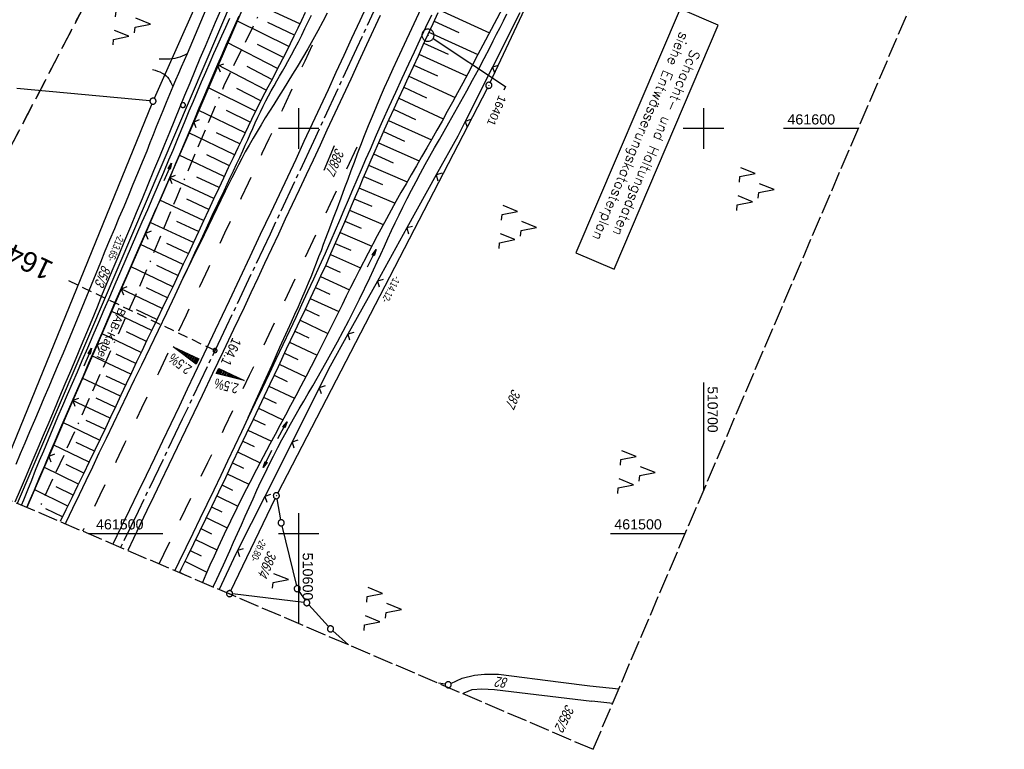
# Model space of a CAD drawing. Extents: x 510409 to 510963, y 461447 to 462240.
# Tile 2 of 25: x 510531 to 510774, y 461447 to 461627. Entities that reach past the tile are written whole.
import ezdxf
from ezdxf import colors
from ezdxf.entities.mleader import LeaderData, LeaderLine
from ezdxf.enums import TextEntityAlignment as Align
from ezdxf.math import Vec2, Vec3

# ---------------------------------------------------------------- set-up
doc = ezdxf.new("R2010")
doc.units = 0
doc.header["$LTSCALE"] = 10
doc.header["$MEASUREMENT"] = 0
for name, pattern in [('ACAD_ISO16W100', [73, 15, -6.5, 15, -6.5, 15, -7, 1, -7]), ('ACHSE', [5.5, 4, -0.5, 0.5, -0.5]), ('AUSGEZOGEN', [0]), ('LT00', [0]), ('LT02', [0.4, 0.2, -0.2]), ('LT05', [0.7, 0.5, -0.2]), ('LT14', [0.6, 0.5, -0.1]), ('LT17', [0.15, 0.1, -0.05])]:
    doc.linetypes.add(name, pattern=pattern)
doc.layers.get('0').update_dxf_attribs({"linetype": 'LT00'})
for name, color, linetype in [('--EK_FBR', 1, 'LT00'), ('--EK_ST-93-1', 30, 'LT17'), ('--EL_DFK_AB_L', 21, 'LT00'), ('--EL_DFK_AB_P', 7, 'LT00'), ('--EL_TEXT_KASTEN', 182, 'Continuous'), ('-AX-093', 35, 'ACHSE'), ('-QUE-20O', 11, 'LT00'), ('-QUE-20W', 11, 'LT00'), ('-ST-93-1', 250, 'LT00'), ('ABSTAND', 8, 'LT00'), ('BAB-KABEL', 220, 'ACAD_ISO16W100'), ('BAB-KABEL_TEXT', 221, 'Continuous'), ('DFK_AB_FLNR', 7, 'Continuous'), ('DFK_AB_L', 21, 'LT00'), ('DFK_AB_P', 7, 'LT00'), ('DFK_FLUR_NR', 250, 'LT00'), ('DFK_GZPKT', 250, 'LT00'), ('DFK_KATASTER', 250, 'LT00'), ('DFK_NUTZUNG', 250, 'LT00'), ('DFK_VERMPKT', 252, 'LT00'), ('FESTPKT_TEXT_B', 211, 'LT00'), ('FFH', 61, 'LT05'), ('NSG', 61, 'LT05'), ('PFEIL', 140, 'AUSGEZOGEN'), ('V107_AFBR_BAB', 250, 'LT00'), ('V107_BOESCH', 250, 'LT00'), ('V107_BOSCHUNG', 250, 'LT00'), ('V107_EINFAHRT', 250, 'LT00'), ('V107_GRABEN', 250, 'LT00'), ('V107_LD_MARK', 250, 'LT00'), ('V107_LG_MARK', 250, 'LT02'), ('V107_PKT_AU', 211, 'LT00'), ('V107_RASTER', 250, 'LT00'), ('V107_ZAUN', 40, 'LT00')]:
    doc.layers.add(name, color=color, linetype=linetype)
doc.layers.add('-BLATT_107-RAND', color=7, linetype='LT14', plot=False)
doc.styles.add('Beschrift', font='ARIAL.TTF')
doc.styles.add('ROMANS', font='romans.shx', dxfattribs={"width": 0.8})
doc.styles.get("Standard").update_dxf_attribs({"font": 'ARIAL.TTF'})

# ---------------------------------------------------------------- blocks, each defined once
blk = doc.blocks.new('SYMB7010')
at = {"color": 0, "linetype": 'ByBlock'}
for points in [[(-0.031408, 0.499213), (-0.093728, 0.49134), (-0.15457, 0.475719), (-0.212975, 0.452595), (-0.268021, 0.422333), (-0.31884, 0.385411), (-0.36463, 0.342411), (-0.40467, 0.29401), (-0.438329, 0.240973), (-0.465074, 0.184136), (-0.484486, 0.124395), (-0.496256, 0.062692), (-0.5002, 0)], [(-0.5002, 0), (-0.496256, -0.062692), (-0.484486, -0.124395), (-0.465075, -0.184136), (-0.438329, -0.240973), (-0.404671, -0.29401), (-0.36463, -0.342411), (-0.31884, -0.385411), (-0.268021, -0.422333), (-0.212975, -0.452595), (-0.154571, -0.475719), (-0.093728, -0.49134), (-0.031408, -0.499213), (0.031408, -0.499213)], [(0.5002, 0), (0.496256, 0.062692), (0.484485, 0.124395), (0.465074, 0.184136), (0.438329, 0.240973), (0.40467, 0.29401), (0.36463, 0.342411), (0.31884, 0.385411), (0.268021, 0.422333), (0.212975, 0.452595), (0.15457, 0.475719), (0.093728, 0.49134), (0.031408, 0.499213), (-0.031408, 0.499213)], [(0.031408, -0.499213), (0.093728, -0.491341), (0.15457, -0.475719), (0.212975, -0.452595), (0.268021, -0.422333), (0.31884, -0.385411), (0.36463, -0.342411), (0.404671, -0.294011), (0.438329, -0.240974), (0.465075, -0.184136), (0.484486, -0.124395), (0.496256, -0.062692), (0.500201, 0)]]:
    blk.add_lwpolyline(points, dxfattribs=at)
blk = doc.blocks.new('SYMB0003')
at = {"color": 0, "linetype": 'ByBlock'}
for p, q in [((-0.015712, 0), (0.010166, 0.012015)), ((0, -0.021257), (-0.015712, 0)), ((0.010166, 0.012015), (0, -0.021257))]:
    blk.add_line(p, q, dxfattribs=at)
for points in [[(-0.031395, 0.499013), (-0.093691, 0.491144), (-0.154509, 0.475528), (-0.21289, 0.452414), (-0.267913, 0.422164), (-0.318712, 0.385257), (-0.364484, 0.342274), (-0.404509, 0.293893), (-0.438154, 0.240877), (-0.464888, 0.184062), (-0.484292, 0.124345), (-0.496058, 0.062667), (-0.5, 0)], [(-0.5, 0), (-0.496058, -0.062667), (-0.484292, -0.124345), (-0.464888, -0.184062), (-0.438154, -0.240877), (-0.404509, -0.293893), (-0.364485, -0.342274), (-0.318712, -0.385257), (-0.267914, -0.422164), (-0.21289, -0.452414), (-0.154509, -0.475529), (-0.093691, -0.491144), (-0.031395, -0.499014), (0.031395, -0.499014)], [(0.5, 0), (0.496057, 0.062667), (0.484292, 0.124345), (0.464888, 0.184062), (0.438153, 0.240877), (0.404509, 0.293893), (0.364484, 0.342274), (0.318712, 0.385257), (0.267913, 0.422164), (0.21289, 0.452414), (0.154509, 0.475528), (0.093691, 0.491144), (0.031395, 0.499013), (-0.031395, 0.499013)], [(0.031395, -0.499014), (0.093691, -0.491144), (0.154509, -0.475529), (0.21289, -0.452414), (0.267914, -0.422164), (0.318712, -0.385257), (0.364485, -0.342274), (0.404509, -0.293893), (0.438154, -0.240877), (0.464889, -0.184062), (0.484292, -0.124345), (0.496058, -0.062667), (0.5, 0)]]:
    blk.add_lwpolyline(points, dxfattribs=at)
blk = doc.blocks.new('SYMB7222')
at = {"color": 0, "linetype": 'ByBlock'}
blk.add_line((0, 0.185), (-0.11, -0.185), dxfattribs=at)
blk.add_lwpolyline([(0.25, -0.185), (0.11, -0.185), (0, 0.185)], dxfattribs=at)
blk = doc.blocks.new('Pfreil3')
at = {"layer": 'PFEIL'}
blk.add_hatch(color=256, dxfattribs=at).paths.add_polyline_path([(-1.55, 0.27), (-1.55, -0.27), (0, 0)])
for p, q in [((-1.55, 0), (-4.83, 0)), ((-1.55, -0.27), (-1.55, 0.27)), ((-1.55, 0.27), (0, 0)), ((0, 0), (-1.55, -0.27))]:
    blk.add_line(p, q, dxfattribs=at)
blk = doc.blocks.new('SYMB0024')
at = {"color": 0, "linetype": 'ByBlock'}
for p, q in [((-0.5, 0.5), (0, 0)), ((0, 0), (0.5, 0.5))]:
    blk.add_line(p, q, dxfattribs=at)
blk = doc.blocks.new('_None')
blk = doc.blocks.new('SYMB7221')
at = {"color": 0, "linetype": 'ByBlock'}
for p, q in [((0, 0.435), (-0.11, 0.065)), ((0.11, 0.065), (0, 0.435)), ((0.25, 0.065), (0.11, 0.065)), ((-0.35, -0.065), (-0.46, -0.435)), ((0.35, -0.065), (0.24, -0.435))]:
    blk.add_line(p, q, dxfattribs=at)
for points in [[(-0.1, -0.435), (-0.24, -0.435), (-0.35, -0.065)], [(0.6, -0.435), (0.46, -0.435), (0.35, -0.065)]]:
    blk.add_lwpolyline(points, dxfattribs=at)
blk = doc.blocks.new('SYMB2')
at = {"color": 0, "linetype": 'ByBlock', "flags": 128}
for points in [[(-0.031395, 0.499013), (-0.093691, 0.491144), (-0.154509, 0.475528), (-0.21289, 0.452414), (-0.267913, 0.422164), (-0.318712, 0.385257), (-0.364484, 0.342274), (-0.404509, 0.293893), (-0.438154, 0.240877), (-0.464888, 0.184062), (-0.484292, 0.124345), (-0.496058, 0.062667), (-0.5, 0)], [(-0.5, 0), (-0.496058, -0.062667), (-0.484292, -0.124345), (-0.464888, -0.184062), (-0.438154, -0.240877), (-0.404509, -0.293893), (-0.364485, -0.342274), (-0.318712, -0.385257), (-0.267914, -0.422164), (-0.21289, -0.452414), (-0.154509, -0.475529), (-0.093691, -0.491144), (-0.031395, -0.499014), (0.031395, -0.499014)], [(0.5, 0), (0.496057, 0.062667), (0.484292, 0.124345), (0.464888, 0.184062), (0.438153, 0.240877), (0.404509, 0.293893), (0.364484, 0.342274), (0.318712, 0.385257), (0.267913, 0.422164), (0.21289, 0.452414), (0.154509, 0.475528), (0.093691, 0.491144), (0.031395, 0.499013), (-0.031395, 0.499013)], [(0.031395, -0.499014), (0.093691, -0.491144), (0.154509, -0.475529), (0.21289, -0.452414), (0.267914, -0.422164), (0.318712, -0.385257), (0.364485, -0.342274), (0.404509, -0.293893), (0.438154, -0.240877), (0.464889, -0.184062), (0.484292, -0.124345), (0.496058, -0.062667), (0.5, 0)]]:
    blk.add_lwpolyline(points, dxfattribs=at)

msp = doc.modelspace()

# ---------------------------------------------------------------- linework, layer by layer
at = {"layer": '--EK_FBR'}
for points in [[(510617.06, 461630.89), (510615.07, 461626.56), (510613.08, 461622.23), (510611.13, 461618.01), (510609.19, 461613.79), (510607.25, 461609.57), (510605.3, 461605.36), (510603.34, 461601.14), (510601.3, 461596.76), (510599.25, 461592.38), (510597.2, 461588), (510595.14, 461583.63), (510593.08, 461579.25), (510590.52, 461573.8), (510587.96, 461568.35), (510585.39, 461562.9), (510582.82, 461557.45), (510579.38, 461550.17), (510575.94, 461542.88), (510572.48, 461535.6), (510570.46, 461531.34), (510568.43, 461527.08), (510566.39, 461522.82), (510564.35, 461518.57), (510562.31, 461514.32), (510560.26, 461510.08), (510558.21, 461505.84), (510556.16, 461501.61), (510554.1, 461497.38)], [(510620.08, 461627.9), (510616.73, 461620.63), (510614.78, 461616.41), (510612.84, 461612.19), (510610.89, 461607.97), (510608.93, 461603.76), (510606.97, 461599.55), (510605.26, 461595.88), (510603.55, 461592.22), (510601.83, 461588.56), (510600.11, 461584.89), (510598.39, 461581.23), (510596.68, 461577.57), (510594.98, 461573.94), (510593.28, 461570.32), (510591.59, 461566.7), (510589.89, 461563.08), (510588.19, 461559.45), (510586.49, 461555.83), (510583.91, 461550.38), (510581.33, 461544.93), (510578.73, 461539.48), (510576.13, 461534.04), (510574.08, 461529.77), (510572.03, 461525.5), (510569.98, 461521.23), (510567.92, 461516.96), (510565.87, 461512.69), (510564.2, 461509.2), (510562.52, 461505.71), (510560.85, 461502.23), (510559.17, 461498.74), (510557.76, 461495.81)], [(510571.48, 461563.14), (510572.92, 461566.21), (510574.36, 461569.28), (510575.79, 461572.35), (510577.22, 461575.42), (510578.66, 461578.49), (510580.1, 461581.56), (510581.55, 461584.62), (510582.33, 461586.26), (510583.11, 461587.9), (510583.89, 461589.53), (510584.66, 461591.17), (510585.42, 461592.82), (510586.18, 461594.47), (510586.8, 461595.85), (510587.42, 461597.24), (510588.03, 461598.63), (510588.65, 461600.02), (510589.27, 461601.4), (510589.91, 461602.78), (510590.56, 461604.15), (510591.22, 461605.52), (510591.91, 461606.87), (510592.56, 461608.1), (510593.23, 461609.31), (510593.91, 461610.52), (510594.6, 461611.73), (510595.29, 461612.94), (510595.98, 461614.14), (510596.67, 461615.35), (510597.35, 461616.56), (510598.22, 461618.17), (510599.08, 461619.79), (510599.91, 461621.41), (510600.73, 461623.05), (510601.54, 461624.69), (510602.33, 461626.34), (510603.12, 461627.99)], [(510632.76, 461627.98), (510631.35, 461624.95), (510629.93, 461621.92), (510628.51, 461618.89), (510627.1, 461615.85), (510625.49, 461612.36), (510623.89, 461608.87), (510622.3, 461605.37), (510620.72, 461601.86), (510619.16, 461598.35), (510617.61, 461594.83), (510616.52, 461592.33), (510615.45, 461589.83), (510614.37, 461587.32), (510613.3, 461584.82), (510612.23, 461582.31), (510611.16, 461579.81), (510610.09, 461577.31), (510609, 461574.81), (510607.91, 461572.31), (510606.5, 461569.13), (510605.08, 461565.96), (510603.64, 461562.79), (510602.19, 461559.63), (510600.72, 461556.48), (510599.25, 461553.32), (510597.77, 461550.18), (510596.08, 461546.58), (510594.38, 461542.99), (510592.67, 461539.4), (510590.96, 461535.81), (510589.26, 461532.23), (510587.55, 461528.64), (510587.55, 461528.64)], [(510542.39, 461502.38), (510542.58, 461502.79), (510544.21, 461506.21), (510545.85, 461509.64), (510547.48, 461513.06), (510549.11, 461516.49), (510550.75, 461519.91), (510552.49, 461523.53), (510554.23, 461527.16), (510555.98, 461530.78), (510557.73, 461534.4), (510559.48, 461538.02), (510561.23, 461541.64), (510563.3, 461545.93), (510565.36, 461550.23), (510567.41, 461554.52), (510569.45, 461558.83), (510571.48, 461563.14)], [(510587.55, 461528.64), (510585.85, 461525.06), (510584.14, 461521.47), (510582.44, 461517.89), (510580.73, 461514.31), (510579.02, 461510.73), (510577.3, 461507.15), (510575.58, 461503.58), (510573.85, 461500.01), (510572.12, 461496.45), (510570.39, 461492.88), (510569.4, 461490.84)]]:
    msp.add_lwpolyline(points, dxfattribs=at)
at = {"layer": '--EK_ST-93-1', "ltscale": 2.5}
msp.add_line((510579.33, 461545.17), (510543.2, 461562.36), dxfattribs=at)
at = {"layer": '--EL_DFK_AB_L'}
for p, q in [((510530.53, 461507.44), (510597.96, 461665.34)), ((510647.28, 461611.34), (510660.54, 461639.57)), ((510594.83, 461509.99), (510646.62, 461609.99)), ((510583.25, 461485.82), (510594.16, 461508.64))]:
    msp.add_line(p, q, dxfattribs=at)
at = {"layer": '--EL_TEXT_KASTEN'}
msp.add_lwpolyline([(510694.21, 461629.51), (510668.48, 461569.29), (510677.88, 461565.27), (510703.61, 461625.49)], close=True, dxfattribs=at)
at = {"layer": '-AX-093', "ltscale": 0.2}
msp.add_lwpolyline([(510696.84, 461804.41), (510686.78, 461781.21), (510676.64, 461758.05), (510666.43, 461734.92), (510656.14, 461711.82), (510645.79, 461688.75), (510635.36, 461665.72), (510624.85, 461642.72), (510614.28, 461619.75), (510603.63, 461596.81), (510592.91, 461573.91), (510582.11, 461551.05), (510571.25, 461528.21), (510560.31, 461505.42), (510556.02, 461496.55)], dxfattribs=at)
at = {"layer": '-BLATT_107-RAND'}
msp.add_lwpolyline([(510699.53, 462239.95), (510408.79, 461559.46), (510672.71, 461446.7), (510963.45, 462127.19), (510699.53, 462239.95)], dxfattribs=at)
at = {"layer": '-QUE-20O'}
for p, q in [((510580.38, 461540.7), (510579.8, 461539.47)), ((510580.09, 461539.39), (510580.65, 461540.57)), ((510580.92, 461540.44), (510580.39, 461539.32)), ((510580.69, 461539.24), (510581.2, 461540.32)), ((510581.47, 461540.19), (510580.98, 461539.17)), ((510581.28, 461539.09), (510581.74, 461540.06)), ((510582.01, 461539.93), (510581.58, 461539.02)), ((510581.87, 461538.95), (510582.28, 461539.8)), ((510582.55, 461539.67), (510582.17, 461538.87)), ((510582.47, 461538.8), (510582.82, 461539.54)), ((510583.09, 461539.42), (510582.76, 461538.72)), ((510583.06, 461538.65), (510583.36, 461539.29)), ((510583.64, 461539.16), (510583.36, 461538.57)), ((510583.65, 461538.5), (510583.91, 461539.03)), ((510584.18, 461538.9), (510583.95, 461538.42)), ((510584.25, 461538.35), (510584.45, 461538.77)), ((510584.72, 461538.64), (510584.55, 461538.28)), ((510584.84, 461538.2), (510584.99, 461538.52)), ((510585.26, 461538.39), (510585.14, 461538.13)), ((510585.44, 461538.05), (510585.53, 461538.26)), ((510585.8, 461538.13), (510585.73, 461537.98)), ((510586.03, 461537.9), (510586.07, 461538)), ((510586.35, 461537.87), (510586.33, 461537.83))]:
    msp.add_line(p, q, dxfattribs=at)
msp.add_lwpolyline([(510579.64, 461539.5), (510580.24, 461540.77), (510586.56, 461537.77), (510579.64, 461539.5)], dxfattribs=at)
at = {"layer": '-QUE-20W'}
for p, q in [((510569.13, 461546.04), (510569.11, 461546.01)), ((510569.36, 461545.83), (510569.4, 461545.91)), ((510569.67, 461545.78), (510569.6, 461545.64)), ((510569.85, 461545.46), (510569.94, 461545.65)), ((510570.21, 461545.53), (510570.09, 461545.28)), ((510570.34, 461545.1), (510570.48, 461545.4)), ((510570.75, 461545.27), (510570.58, 461544.91)), ((510570.83, 461544.73), (510571.02, 461545.14)), ((510571.29, 461545.01), (510571.07, 461544.55)), ((510571.32, 461544.37), (510571.56, 461544.88)), ((510571.84, 461544.75), (510571.56, 461544.18)), ((510571.81, 461544), (510572.11, 461544.63)), ((510572.38, 461544.5), (510572.06, 461543.82)), ((510572.3, 461543.63), (510572.65, 461544.37)), ((510572.92, 461544.24), (510572.55, 461543.45)), ((510572.79, 461543.27), (510573.19, 461544.11)), ((510573.46, 461543.98), (510573.04, 461543.09)), ((510573.28, 461542.9), (510573.73, 461543.85)), ((510574, 461543.73), (510573.53, 461542.72)), ((510573.77, 461542.54), (510574.28, 461543.6)), ((510574.55, 461543.47), (510574.02, 461542.36)), ((510574.26, 461542.17), (510574.82, 461543.34)), ((510575.09, 461543.21), (510574.51, 461541.99))]:
    msp.add_line(p, q, dxfattribs=at)
msp.add_lwpolyline([(510574.7, 461541.84), (510568.98, 461546.11), (510575.3, 461543.11), (510574.7, 461541.84)], dxfattribs=at)
at = {"layer": 'BAB-KABEL', "ltscale": 0.03, "flags": 128}
msp.add_lwpolyline([(510815.21, 462190.53), (510811.58, 462179.56), (510799.99, 462145.42), (510792.3, 462123.57), (510788.4, 462113.38), (510775.42, 462080.22), (510767.99, 462063.07), (510763.58, 462052.25), (510748.97, 462015.85), (510734.11, 461980.27), (510735.75, 461974.12), (510736.3, 461969.77), (510735.01, 461960.35), (510733.54, 461953.45), (510732.61, 461950.41), (510729.47, 461946.14), (510717.02, 461929.17), (510709.92, 461919.39), (510706.51, 461914.6), (510702.82, 461908.04), (510700.42, 461898.74), (510695.62, 461884.42), (510690.81, 461869.93), (510686.88, 461857.98), (510685.04, 461853.83), (510680.25, 461842.12), (510675.81, 461831.33), (510671.31, 461820.47), (510665.83, 461807.09), (510656.08, 461788.01), (510650.66, 461774.89), (510648.64, 461770.11), (510642.06, 461754.06), (510636.12, 461740.44), (510627.53, 461719.32), (510619.09, 461699.24), (510611.54, 461681.69), (510608.24, 461670.02), (510604.02, 461655.46), (510601.7, 461651), (510594.84, 461637.69), (510586.41, 461620.58), (510581.53, 461610.56), (510577.23, 461600.39), (510569.71, 461582.7), (510561.2, 461562.13), (510551.36, 461540.29), (510542.35, 461520.11), (510535.47, 461505.34)], dxfattribs=at)
at = {"layer": 'DFK_AB_L'}
for p, q in [((510530.53, 461507.44), (510597.96, 461665.34)), ((510647.28, 461611.34), (510660.54, 461639.57)), ((510594.83, 461509.99), (510646.62, 461609.99)), ((510583.25, 461485.82), (510594.16, 461508.64))]:
    msp.add_line(p, q, dxfattribs=at)
at = {"layer": 'DFK_KATASTER'}
for p, q in [((510574.67, 461630.71), (510564.32, 461607.44)), ((510563.26, 461606.83), (510530.36, 461609.9)), ((510563.73, 461606.07), (510524.55, 461510)), ((510594.61, 461508.58), (510595.54, 461503.36)), ((510595.85, 461501.89), (510599.45, 461487.1)), ((510600.05, 461485.75), (510601.58, 461483.52)), ((510601.26, 461482.99), (510583.68, 461485.05)), ((510607.35, 461476.99), (510602.5, 461482.34)), ((510612.26, 461472.53), (510608.41, 461475.93)), ((510637.61, 461462.97), (510640.41, 461464.3)), ((510640.41, 461464.3), (510643.38, 461464.97)), ((510643.38, 461464.97), (510645.86, 461465.27)), ((510645.86, 461465.27), (510649.35, 461465.22)), ((510649.35, 461465.22), (510664.71, 461463.26)), ((510636.19, 461462.76), (510634.52, 461463.02)), ((510636.24, 461462.28), (510636.27, 461462.3)), ((510640.89, 461460.65), (510642.84, 461461.47)), ((510642.84, 461461.47), (510645.2, 461461.64)), ((510645.2, 461461.64), (510648.38, 461461.49)), ((510648.38, 461461.49), (510672.43, 461458.59)), ((510664.71, 461463.26), (510671.89, 461462.38)), ((510671.89, 461462.38), (510679.08, 461461.61)), ((510640.51, 461460.45), (510640.89, 461460.65)), ((510677.55, 461458.02), (510672.43, 461458.59))]:
    msp.add_line(p, q, dxfattribs=at)
at = {"layer": 'FFH', "flags": 128}
msp.add_lwpolyline([(510597.42, 462000.95), (510641, 461972), (510628.5, 461932), (510630.5, 461895), (510654.5, 461861.5), (510557, 461649.5), (510491.6, 461524.08)], dxfattribs=at)
at = {"layer": 'NSG', "flags": 128}
msp.add_lwpolyline([(510597.42, 462000.96), (510640.83, 461972.02), (510628.39, 461932.05), (510630.65, 461895.16), (510654.26, 461861.57), (510556.91, 461649.36), (510491.64, 461524.06)], dxfattribs=at)
at = {"layer": 'V107_AFBR_BAB'}
for points in [[(510580.65, 461629.14), (510579.38, 461626.18), (510578.12, 461623.22), (510576.86, 461620.25), (510575.61, 461617.28), (510574.34, 461614.25), (510573.08, 461611.21), (510571.83, 461608.18), (510570.59, 461605.13), (510569.34, 461602.09), (510568.1, 461599.05), (510566.85, 461596.01), (510565.6, 461592.97), (510564.17, 461589.52), (510562.74, 461586.07), (510561.3, 461582.62), (510559.86, 461579.17), (510558.42, 461575.73), (510556.97, 461572.28), (510555.54, 461568.83), (510554.1, 461565.38), (510552.79, 461562.22), (510551.48, 461559.05), (510550.18, 461555.88), (510548.87, 461552.71), (510547.56, 461549.55), (510546.25, 461546.38), (510544.93, 461543.22), (510543.61, 461540.05), (510542.27, 461536.88), (510540.93, 461533.72), (510539.59, 461530.55), (510538.24, 461527.39), (510536.9, 461524.23), (510535.56, 461521.06), (510534.1, 461517.63), (510532.65, 461514.2), (510531.2, 461510.77), (510529.91, 461507.71)], [(510577.05, 461629.37), (510572.43, 461618.4), (510571.71, 461616.79), (510570.99, 461615.18), (510570.28, 461613.57), (510569.58, 461611.96), (510568.88, 461610.34), (510568.05, 461608.36), (510567.23, 461606.38), (510566.43, 461604.39), (510565.63, 461602.4), (510564.83, 461600.41), (510564.04, 461598.42), (510563.25, 461596.43), (510562.45, 461594.44), (510561.33, 461591.68), (510560.2, 461588.92), (510559.06, 461586.17), (510557.92, 461583.42), (510556.77, 461580.68), (510555.61, 461577.93), (510554.46, 461575.19), (510553.3, 461572.44), (510552.15, 461569.7), (510551.01, 461566.95), (510549.85, 461564.15), (510548.7, 461561.35), (510547.56, 461558.54), (510546.41, 461555.74), (510545.26, 461552.93), (510544.11, 461550.13), (510542.96, 461547.33), (510541.79, 461544.53), (510540.62, 461541.75), (510539.45, 461538.97), (510538.26, 461536.2), (510537.08, 461533.42), (510535.89, 461530.65), (510534.7, 461527.88), (510533.52, 461525.1), (510532.34, 461522.33), (510531.23, 461519.68), (510530.12, 461517.04)], [(510617.06, 461630.89), (510615.07, 461626.56), (510613.08, 461622.23), (510611.13, 461618.01), (510609.19, 461613.79), (510607.25, 461609.57), (510605.3, 461605.36), (510603.34, 461601.14), (510601.3, 461596.76), (510599.25, 461592.38), (510597.2, 461588), (510595.14, 461583.63), (510593.08, 461579.25), (510590.52, 461573.8), (510587.96, 461568.35), (510585.39, 461562.9), (510582.82, 461557.45), (510579.38, 461550.17), (510575.94, 461542.88), (510572.48, 461535.6), (510570.46, 461531.34), (510568.43, 461527.08), (510566.39, 461522.82), (510564.35, 461518.57), (510562.31, 461514.32), (510560.26, 461510.08), (510558.21, 461505.84), (510556.16, 461501.61), (510554.1, 461497.38)], [(510620.08, 461627.9), (510616.73, 461620.63), (510614.78, 461616.41), (510612.84, 461612.19), (510610.89, 461607.97), (510608.93, 461603.76), (510606.97, 461599.55), (510605.26, 461595.88), (510603.55, 461592.22), (510601.83, 461588.56), (510600.11, 461584.89), (510598.39, 461581.23), (510596.68, 461577.57), (510594.98, 461573.94), (510593.28, 461570.32), (510591.59, 461566.7), (510589.89, 461563.08), (510588.19, 461559.45), (510586.49, 461555.83), (510583.91, 461550.38), (510581.33, 461544.93), (510578.73, 461539.48), (510576.13, 461534.04), (510574.08, 461529.77), (510572.03, 461525.5), (510569.98, 461521.23), (510567.92, 461516.96), (510565.87, 461512.69), (510564.2, 461509.2), (510562.52, 461505.71), (510560.85, 461502.23), (510559.17, 461498.74), (510557.76, 461495.81)], [(510571.48, 461563.14), (510572.92, 461566.21), (510574.36, 461569.28), (510575.79, 461572.35), (510577.22, 461575.42), (510578.66, 461578.49), (510580.1, 461581.56), (510581.55, 461584.62), (510582.33, 461586.26), (510583.11, 461587.9), (510583.89, 461589.53), (510584.66, 461591.17), (510585.42, 461592.82), (510586.18, 461594.47), (510586.8, 461595.85), (510587.42, 461597.24), (510588.03, 461598.63), (510588.65, 461600.02), (510589.27, 461601.4), (510589.91, 461602.78), (510590.56, 461604.15), (510591.22, 461605.52), (510591.91, 461606.87), (510592.56, 461608.1), (510593.23, 461609.31), (510593.91, 461610.52), (510594.6, 461611.73), (510595.29, 461612.94), (510595.98, 461614.14), (510596.67, 461615.35), (510597.35, 461616.56), (510598.22, 461618.17), (510599.08, 461619.79), (510599.91, 461621.41), (510600.73, 461623.05), (510601.54, 461624.69), (510602.33, 461626.34), (510603.12, 461627.99)], [(510632.76, 461627.98), (510631.35, 461624.95), (510629.93, 461621.92), (510628.51, 461618.89), (510627.1, 461615.85), (510625.49, 461612.36), (510623.89, 461608.87), (510622.3, 461605.37), (510620.72, 461601.86), (510619.16, 461598.35), (510617.61, 461594.83), (510616.52, 461592.33), (510615.45, 461589.83), (510614.37, 461587.32), (510613.3, 461584.82), (510612.23, 461582.31), (510611.16, 461579.81), (510610.09, 461577.31), (510609, 461574.81), (510607.91, 461572.31), (510606.5, 461569.13), (510605.08, 461565.96), (510603.64, 461562.79), (510602.19, 461559.63), (510600.72, 461556.48), (510599.25, 461553.32), (510597.77, 461550.18), (510596.08, 461546.58), (510594.38, 461542.99), (510592.67, 461539.4), (510590.96, 461535.81), (510589.26, 461532.23), (510587.55, 461528.64), (510587.55, 461528.64)], [(510542.39, 461502.38), (510542.58, 461502.79), (510544.21, 461506.21), (510545.85, 461509.64), (510547.48, 461513.06), (510549.11, 461516.49), (510550.75, 461519.91), (510552.49, 461523.53), (510554.23, 461527.16), (510555.98, 461530.78), (510557.73, 461534.4), (510559.48, 461538.02), (510561.23, 461541.64), (510563.3, 461545.93), (510565.36, 461550.23), (510567.41, 461554.52), (510569.45, 461558.83), (510571.48, 461563.14)], [(510587.55, 461528.64), (510585.85, 461525.06), (510584.14, 461521.47), (510582.44, 461517.89), (510580.73, 461514.31), (510579.02, 461510.73), (510577.3, 461507.15), (510575.58, 461503.58), (510573.85, 461500.01), (510572.12, 461496.45), (510570.39, 461492.88), (510569.4, 461490.84)]]:
    msp.add_lwpolyline(points, dxfattribs=at)
at = {"layer": 'V107_BOESCH'}
for points in [[(510601.56, 461628.65), (510600.66, 461626.71), (510599.75, 461624.77), (510598.83, 461622.84), (510597.9, 461620.92), (510596.96, 461619), (510596, 461617.09), (510595.28, 461615.7), (510594.55, 461614.31), (510593.82, 461612.93), (510593.09, 461611.55), (510592.36, 461610.17), (510591.63, 461608.78), (510590.92, 461607.4), (510590.04, 461605.68), (510589.18, 461603.95), (510588.33, 461602.22), (510587.49, 461600.48), (510586.66, 461598.74), (510585.83, 461597), (510585, 461595.26), (510583.8, 461592.75), (510582.61, 461590.25), (510581.41, 461587.74), (510580.23, 461585.23), (510578.97, 461582.55), (510577.72, 461579.87), (510576.47, 461577.19), (510575.23, 461574.51), (510573.99, 461571.82), (510572.74, 461569.14), (510571.49, 461566.46), (510570.23, 461563.78), (510568.96, 461561.1), (510567.68, 461558.42), (510566.39, 461555.74), (510565.1, 461553.06), (510563.81, 461550.38), (510562.52, 461547.71), (510561.24, 461545.03), (510559.96, 461542.35), (510558.67, 461539.63), (510557.38, 461536.91), (510556.1, 461534.19), (510554.82, 461531.47), (510553.54, 461528.75), (510552.25, 461526.03), (510550.96, 461523.32), (510549.67, 461520.6), (510548.25, 461517.65), (510546.82, 461514.7), (510545.38, 461511.75), (510543.94, 461508.8), (510542.5, 461505.86), (510541.07, 461502.94)], [(510634.34, 461628.56), (510633.12, 461625.88), (510631.91, 461623.21), (510630.69, 461620.54), (510629.47, 461617.86), (510628.25, 461615.19), (510627.06, 461612.6), (510625.86, 461610.01), (510624.66, 461607.42), (510623.47, 461604.82), (510622.28, 461602.23), (510621.1, 461599.63), (510619.93, 461597.02), (510618.77, 461594.41), (510617.79, 461592.16), (510616.82, 461589.9), (510615.86, 461587.64), (510614.9, 461585.38), (510613.94, 461583.12), (510612.99, 461580.85), (510612.03, 461578.59), (510611.07, 461576.33), (510610.1, 461574.07), (510609.12, 461571.81), (510607.89, 461569.05), (510606.66, 461566.28), (510605.4, 461563.53), (510604.14, 461560.78), (510602.86, 461558.03), (510601.58, 461555.29), (510600.29, 461552.55), (510598.99, 461549.82), (510596.94, 461545.49), (510594.89, 461541.16), (510592.83, 461536.84), (510590.78, 461532.51), (510588.72, 461528.18), (510587.02, 461524.58), (510585.31, 461520.97), (510583.59, 461517.37), (510581.88, 461513.76), (510580.16, 461510.16), (510578.43, 461506.56), (510576.95, 461503.53), (510575.48, 461500.49), (510574, 461497.46), (510572.52, 461494.43), (510571.03, 461491.39), (510570.53, 461490.36)]]:
    msp.add_lwpolyline(points, dxfattribs=at)
at = {"layer": 'V107_BOSCHUNG'}
for p, q in [((510600.24, 461625.81), (510587.05, 461631.99)), ((510634.66, 461629.27), (510647.09, 461623.6)), ((510597.59, 461620.28), (510584.69, 461626.62)), ((510633.42, 461626.54), (510639.55, 461623.74)), ((510598.93, 461623.05), (510592.4, 461626.17)), ((510632.18, 461623.81), (510644.28, 461618.29)), ((510594.8, 461614.78), (510582.33, 461621.27)), ((510596.21, 461617.51), (510589.86, 461620.73)), ((510630.94, 461621.08), (510636.91, 461618.35)), ((510629.69, 461618.35), (510641.47, 461612.98)), ((510591.99, 461609.47), (510579.93, 461615.76)), ((510593.38, 461612.1), (510587.26, 461615.32)), ((510628.45, 461615.63), (510634.25, 461612.97)), ((510627.2, 461612.92), (510638.61, 461607.66)), ((510589.33, 461604.24), (510577.52, 461610.11)), ((510590.65, 461606.87), (510584.68, 461609.9)), ((510625.95, 461610.2), (510631.56, 461607.61)), ((510624.69, 461607.48), (510635.71, 461602.38)), ((510623.43, 461604.74), (510628.83, 461602.25)), ((510586.74, 461598.92), (510575.15, 461604.5)), ((510588.03, 461601.6), (510582.18, 461604.44)), ((510622.17, 461601.99), (510632.76, 461597.17)), ((510584.17, 461593.51), (510572.83, 461598.95)), ((510585.46, 461596.22), (510579.72, 461598.97)), ((510620.92, 461599.24), (510626.09, 461596.91)), ((510619.68, 461596.48), (510629.77, 461591.99)), ((510581.59, 461588.12), (510570.48, 461593.39)), ((510582.88, 461590.82), (510577.27, 461593.49)), ((510618.46, 461593.71), (510623.37, 461591.55)), ((510617.26, 461590.92), (510626.78, 461586.82)), ((510579.05, 461582.72), (510568.11, 461587.85)), ((510580.32, 461585.42), (510574.81, 461588.02)), ((510616.07, 461588.14), (510620.68, 461586.18)), ((510614.89, 461585.36), (510623.82, 461581.6)), ((510576.52, 461577.3), (510565.71, 461582.32)), ((510577.78, 461580.01), (510572.35, 461582.55)), ((510613.72, 461582.6), (510618.04, 461580.78)), ((510612.56, 461579.84), (510620.9, 461576.32)), ((510574, 461571.86), (510563.29, 461576.82)), ((510575.26, 461574.58), (510569.88, 461577.07)), ((510611.39, 461577.09), (510615.43, 461575.37)), ((510610.22, 461574.35), (510618.05, 461570.97)), ((510571.46, 461566.39), (510560.88, 461571.36)), ((510572.73, 461569.12), (510567.41, 461571.61)), ((510609.03, 461571.62), (510612.84, 461569.95)), ((510607.83, 461568.9), (510615.27, 461565.59)), ((510568.88, 461560.93), (510558.48, 461565.9)), ((510570.17, 461563.66), (510564.93, 461566.14)), ((510606.61, 461566.19), (510610.26, 461564.54)), ((510605.38, 461563.48), (510612.55, 461560.18)), ((510566.28, 461555.51), (510556.08, 461560.41)), ((510567.58, 461558.21), (510562.43, 461560.69)), ((510604.13, 461560.76), (510607.67, 461559.12)), ((510602.87, 461558.05), (510609.89, 461554.77)), ((510563.68, 461550.1), (510553.68, 461554.9)), ((510564.98, 461552.81), (510559.93, 461555.23)), ((510601.6, 461555.35), (510605.08, 461553.71)), ((510600.33, 461552.64), (510607.23, 461549.37)), ((510561.08, 461544.7), (510551.29, 461549.39)), ((510562.38, 461547.4), (510557.43, 461549.78)), ((510599.05, 461549.93), (510602.47, 461548.31)), ((510597.76, 461547.22), (510604.53, 461544.01)), ((510558.51, 461539.3), (510548.9, 461543.86)), ((510559.79, 461542), (510554.94, 461544.31)), ((510596.48, 461544.51), (510599.82, 461542.92)), ((510595.19, 461541.8), (510601.76, 461538.68)), ((510593.9, 461539.09), (510597.13, 461537.56)), ((510555.96, 461533.89), (510546.5, 461538.35)), ((510557.23, 461536.6), (510552.47, 461538.85)), ((510592.62, 461536.38), (510598.94, 461533.38)), ((510553.4, 461528.46), (510544.11, 461532.84)), ((510554.68, 461531.17), (510549.99, 461533.38)), ((510591.33, 461533.67), (510594.43, 461532.2)), ((510590.04, 461530.96), (510596.1, 461528.09)), ((510550.82, 461523.01), (510541.73, 461527.36)), ((510552.11, 461525.74), (510547.51, 461527.92)), ((510588.76, 461528.25), (510591.72, 461526.84)), ((510587.47, 461525.54), (510593.26, 461522.79)), ((510549.52, 461520.3), (510545.03, 461522.45)), ((510586.19, 461522.83), (510589.02, 461521.48)), ((510548.22, 461517.58), (510539.36, 461521.86)), ((510584.9, 461520.12), (510590.45, 461517.48)), ((510583.61, 461517.41), (510586.34, 461516.11)), ((510545.58, 461512.16), (510537.02, 461516.36)), ((510546.9, 461514.87), (510542.54, 461516.99)), ((510582.32, 461514.7), (510587.69, 461512.15)), ((510542.95, 461506.77), (510534.68, 461510.82)), ((510544.27, 461509.47), (510540.06, 461511.53)), ((510581.03, 461511.99), (510583.68, 461510.73)), ((510579.74, 461509.3), (510584.99, 461506.78)), ((510541.62, 461504.08), (510537.57, 461506.07)), ((510578.44, 461506.6), (510581.05, 461505.34)), ((510577.14, 461503.91), (510582.35, 461501.37)), ((510575.83, 461501.21), (510578.44, 461499.94)), ((510574.51, 461498.52), (510579.8, 461495.94)), ((510573.2, 461495.82), (510575.87, 461494.51)), ((510571.88, 461493.13), (510577.33, 461490.47)), ((510570.57, 461490.43), (510572.02, 461489.72))]:
    msp.add_line(p, q, dxfattribs=at)
at = {"layer": 'V107_EINFAHRT'}
for points in [[(510572.43, 461618.4), (510571.83, 461618.14), (510571.23, 461617.88), (510570.63, 461617.65), (510570.01, 461617.45), (510569.4, 461617.29), (510568.77, 461617.18), (510568.13, 461617.12), (510567.49, 461617.09), (510566.84, 461617.09), (510566.19, 461617.1), (510565.54, 461617.13)], [(510563.91, 461614.6), (510564.53, 461614.4), (510565.13, 461614.19), (510565.71, 461613.96), (510566.26, 461613.69), (510566.77, 461613.38), (510567.22, 461613.01), (510567.57, 461612.64), (510567.88, 461612.23), (510568.15, 461611.78), (510568.41, 461611.32), (510568.65, 461610.83), (510568.88, 461610.34)]]:
    msp.add_lwpolyline(points, dxfattribs=at)
at = {"layer": 'V107_GRABEN'}
for points in [[(510653.17, 461635.05), (510645.5, 461620.6), (510644.26, 461618.25), (510643.02, 461615.89), (510641.77, 461613.54), (510640.51, 461611.19), (510639.25, 461608.84), (510637.98, 461606.5), (510636.7, 461604.17), (510635.41, 461601.84), (510634.15, 461599.62), (510632.89, 461597.4), (510631.62, 461595.2), (510630.35, 461592.99), (510629.07, 461590.78), (510627.79, 461588.58), (510626.52, 461586.37), (510625.26, 461584.16), (510624, 461581.94), (510621.67, 461577.73), (510619.39, 461573.5), (510617.14, 461569.24), (510614.95, 461564.96), (510613.88, 461562.83), (510612.81, 461560.7), (510611.75, 461558.56), (510610.7, 461556.42), (510609.65, 461554.28), (510608.6, 461552.14), (510607.54, 461550), (510606.48, 461547.86), (510605.41, 461545.73), (510604.33, 461543.61), (510603.08, 461541.2), (510601.83, 461538.8), (510600.56, 461536.4), (510599.28, 461534.01), (510598, 461531.62), (510596.72, 461529.23), (510595.43, 461526.85), (510594.15, 461524.46), (510592.87, 461522.07), (510591.21, 461518.92), (510589.56, 461515.77), (510587.92, 461512.61), (510586.31, 461509.44), (510584.72, 461506.26), (510583.16, 461503.06), (510581.62, 461499.86), (510580.12, 461496.64), (510579.09, 461494.39), (510578.07, 461492.13), (510577.06, 461489.88), (510576.2, 461487.93)], [(510531.54, 461507.01), (510532.08, 461508.33), (510533.06, 461510.75), (510534.04, 461513.17), (510535.02, 461515.59), (510536.01, 461518.01), (510537.01, 461520.42), (510538.18, 461523.21), (510539.35, 461526), (510540.54, 461528.79), (510541.73, 461531.57), (510542.93, 461534.35), (510544.13, 461537.13), (510545.33, 461539.91), (510546.53, 461542.68), (510547.88, 461545.84), (510549.24, 461548.99), (510550.59, 461552.15), (510551.95, 461555.3), (510553.31, 461558.45), (510554.67, 461561.6), (510556.03, 461564.75), (510557.36, 461567.81), (510558.69, 461570.87), (510560.03, 461573.92), (510561.37, 461576.97), (510562.7, 461580.03), (510564.03, 461583.09), (510565.35, 461586.15), (510566.66, 461589.21), (510567.96, 461592.28), (510568.97, 461594.69), (510569.98, 461597.1), (510570.98, 461599.51), (510571.98, 461601.92), (510572.98, 461604.33), (510573.99, 461606.74), (510575, 461609.15), (510576.02, 461611.55), (510577.05, 461613.95), (510578.1, 461616.34), (510579.06, 461618.52), (510580.04, 461620.7), (510581.03, 461622.87), (510582.01, 461625.04), (510583, 461627.21)], [(510585.18, 461627.73), (510584.13, 461625.35), (510583.08, 461622.96), (510582.03, 461620.57), (510580.98, 461618.18), (510579.94, 461615.79), (510578.78, 461613.09), (510577.64, 461610.39), (510576.49, 461607.69), (510575.36, 461604.99), (510574.23, 461602.29), (510573.09, 461599.59), (510571.96, 461596.89), (510570.82, 461594.19), (510569.68, 461591.5), (510568.38, 461588.47), (510567.07, 461585.44), (510565.75, 461582.42), (510564.42, 461579.39), (510563.1, 461576.37), (510561.77, 461573.35), (510560.43, 461570.34), (510559.1, 461567.32), (510557.78, 461564.29), (510556.16, 461560.59), (510554.54, 461556.88), (510552.93, 461553.18), (510551.33, 461549.47), (510549.72, 461545.76), (510548.11, 461542.05), (510546.73, 461538.87), (510545.34, 461535.68), (510543.96, 461532.5), (510542.57, 461529.31), (510541.19, 461526.12), (510539.82, 461522.93), (510538.45, 461519.74), (510537.18, 461516.74), (510535.91, 461513.73), (510534.64, 461510.73), (510533.37, 461507.72), (510532.84, 461506.46)], [(510578.89, 461486.78), (510579.8, 461488.73), (510581.4, 461492.23), (510582.98, 461495.73), (510583.93, 461497.87), (510584.88, 461500.01), (510585.84, 461502.15), (510586.79, 461504.29), (510587.75, 461506.43), (510588.71, 461508.56), (510589.69, 461510.69), (510590.68, 461512.81), (510591.69, 461514.92), (510592.71, 461517.02), (510593.76, 461519.11), (510594.83, 461521.19), (510595.86, 461523.12), (510596.91, 461525.04), (510597.98, 461526.96), (510599.06, 461528.86), (510600.15, 461530.76), (510601.25, 461532.66), (510602.35, 461534.55), (510603.45, 461536.45), (510604.55, 461538.35), (510605.65, 461540.25), (510606.73, 461542.15), (510609.59, 461547.33), (510612.35, 461552.56), (510615.02, 461557.83), (510617.58, 461563.16), (510618.49, 461565.1), (510619.38, 461567.04), (510620.27, 461568.98), (510621.16, 461570.93), (510622.05, 461572.87), (510622.95, 461574.81), (510623.86, 461576.74), (510624.78, 461578.67), (510625.72, 461580.59), (510626.79, 461582.71), (510627.88, 461584.81), (510628.99, 461586.9), (510630.11, 461588.99), (510631.26, 461591.07), (510632.41, 461593.14), (510633.57, 461595.21), (510634.74, 461597.27), (510635.9, 461599.33), (510637.07, 461601.4), (510638.55, 461604.02), (510640.03, 461606.66), (510641.49, 461609.3), (510642.94, 461611.94), (510644.37, 461614.6), (510645.78, 461617.27), (510647.18, 461619.95), (510648.03, 461621.62), (510648.87, 461623.29), (510649.72, 461624.95), (510650.56, 461626.62), (510651.41, 461628.28)]]:
    msp.add_lwpolyline(points, dxfattribs=at)
at = {"layer": 'V107_LD_MARK'}
for points in [[(510587.55, 461528.64), (510589.5, 461532.98), (510591.45, 461537.32), (510593.41, 461541.65), (510595.37, 461545.99), (510597.33, 461550.32), (510598.2, 461552.24), (510599.07, 461554.16), (510599.93, 461556.08), (510600.78, 461558), (510601.62, 461559.93), (510602.44, 461561.87), (510603.24, 461563.82), (510603.84, 461565.33), (510604.43, 461566.85), (510605.01, 461568.37), (510605.59, 461569.89), (510606.16, 461571.42), (510606.73, 461572.95), (510607.67, 461575.44), (510608.61, 461577.93), (510609.55, 461580.42), (510610.49, 461582.91), (510611.42, 461585.4), (510612.21, 461587.51), (510612.99, 461589.61), (510613.77, 461591.72), (510614.56, 461593.82), (510615.36, 461595.91), (510616.29, 461598.31), (510617.24, 461600.7), (510618.21, 461603.08), (510619.2, 461605.45), (510620.21, 461607.8), (510621.23, 461610.14), (510622.28, 461612.47), (510623.34, 461614.8), (510624.41, 461617.12), (510634.36, 461638.56)], [(510607.03, 461628.49), (510605.95, 461626.39), (510604.75, 461624.13), (510603.51, 461621.89), (510602.25, 461619.66), (510600.95, 461617.45), (510599.64, 461615.26), (510598.49, 461613.38), (510597.33, 461611.51), (510596.17, 461609.64), (510594.99, 461607.78), (510593.82, 461605.92), (510592.78, 461604.26), (510591.75, 461602.61), (510590.72, 461600.94), (510589.71, 461599.27), (510588.71, 461597.6), (510587.74, 461595.91), (510586.79, 461594.2), (510585.93, 461592.61), (510585.09, 461591.01), (510584.27, 461589.4), (510583.46, 461587.78), (510582.66, 461586.16), (510581.86, 461584.53), (510579.77, 461580.26), (510577.7, 461575.98), (510575.62, 461571.7), (510573.55, 461567.42), (510571.48, 461563.14)]]:
    msp.add_lwpolyline(points, dxfattribs=at)
at = {"layer": 'V107_LG_MARK', "ltscale": 3, "flags": 128}
for points in [[(510603.31, 461620.58), (510601.48, 461616.61), (510599.65, 461612.63), (510597.82, 461608.66), (510595.98, 461604.69), (510594.29, 461601.05), (510592.6, 461597.42), (510590.9, 461593.79), (510589.2, 461590.16), (510587.5, 461586.54), (510585.8, 461582.91), (510583.75, 461578.54), (510581.7, 461574.18), (510579.65, 461569.81), (510577.6, 461565.44), (510575.55, 461561.08), (510572.16, 461553.92), (510568.77, 461546.77), (510565.36, 461539.62), (510563.28, 461535.27), (510561.19, 461530.91), (510559.1, 461526.56), (510557.01, 461522.21), (510554.92, 461517.85), (510552.92, 461513.67), (510550.91, 461509.48), (510548.9, 461505.3), (510546.89, 461501.11), (510546.63, 461500.57)], [(510565.52, 461492.5), (510566.66, 461494.87), (510570.06, 461501.91), (510573.45, 461508.96), (510575.51, 461513.24), (510577.58, 461517.52), (510579.63, 461521.8), (510581.69, 461526.09), (510583.74, 461530.37), (510585.81, 461534.73), (510587.88, 461539.09), (510589.95, 461543.46), (510592.01, 461547.83), (510594.07, 461552.19), (510604.41, 461574.18), (510607.86, 461581.52), (510611.31, 461588.87), (510614.76, 461596.22)]]:
    msp.add_lwpolyline(points, dxfattribs=at)
at = {"layer": 'V107_RASTER'}
for p, q in [((510600, 461595), (510600, 461605)), ((510700, 461605), (510700, 461595)), ((510605, 461600), (510595, 461600)), ((510705, 461600), (510695, 461600)), ((510738.21, 461600), (510719.71, 461600)), ((510700, 461537.27), (510700, 461510.57)), ((510600, 461477.76), (510600, 461505)), ((510547.96, 461500), (510566.46, 461500)), ((510595, 461500), (510605, 461500)), ((510595, 461500), (510605, 461500)), ((510676.98, 461500), (510695.48, 461500))]:
    msp.add_line(p, q, dxfattribs=at)
at = {"layer": 'V107_ZAUN'}
for p, q in [((510585.97, 461629.14), (510580.02, 461615.37)), ((510654.62, 461628.53), (510647.87, 461615.13)), ((510580.02, 461615.37), (510574.07, 461601.6)), ((510647.87, 461615.13), (510641.13, 461601.73)), ((510574.07, 461601.6), (510568.12, 461587.83)), ((510633.99, 461588.54), (510626.71, 461575.43)), ((510562.16, 461574.07), (510556.17, 461560.32)), ((510626.71, 461575.43), (510619.43, 461562.31)), ((510619.43, 461562.31), (510612.15, 461549.2)), ((510556.17, 461560.32), (510550.18, 461546.57)), ((510550.18, 461546.57), (510544.19, 461532.81)), ((510605.09, 461535.97), (510598.35, 461522.56)), ((510598.35, 461522.56), (510591.62, 461509.16)), ((510538.26, 461519.03), (510532.88, 461506.44)), ((510591.62, 461509.16), (510584.88, 461495.76))]:
    msp.add_line(p, q, dxfattribs=at)
for points in [[(510641.13, 461601.73), (510639.3, 461598.1), (510633.99, 461588.54)], [(510568.12, 461587.83), (510564.9, 461580.37), (510562.16, 461574.07)], [(510612.15, 461549.2), (510607.77, 461541.3), (510605.09, 461535.97)], [(510544.19, 461532.81), (510542.56, 461529.06), (510538.26, 461519.03)], [(510584.88, 461495.76), (510584.46, 461494.93), (510580.32, 461486.17)]]:
    msp.add_lwpolyline(points, dxfattribs=at)

# ---------------------------------------------------------------- block references
at = {"layer": '--EL_DFK_AB_P', "xscale": 1.500000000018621, "yscale": 1.5, "zscale": 1.5, "rotation": 264.7377099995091}
for p in [(510646.96, 461610.66), (510594.48, 461509.32), (510582.93, 461485.14)]:
    msp.add_blockref('SYMB0003', p, dxfattribs=at)
at = {"layer": '-ST-93-1', "rotation": 274.1956499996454}
msp.add_blockref('SYMB2', (510579.33, 461545.17), dxfattribs=at)
at = {"layer": 'DFK_AB_P', "xscale": 1.500000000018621, "yscale": 1.5, "zscale": 1.5, "rotation": 264.7377099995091}
for p in [(510646.96, 461610.66), (510594.48, 461509.32), (510582.93, 461485.14)]:
    msp.add_blockref('SYMB0003', p, dxfattribs=at)
at = {"layer": 'DFK_GZPKT', "xscale": 1.500000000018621, "yscale": 1.5, "zscale": 1.5, "rotation": 264.7377099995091}
for p in [(510564.01, 461606.76), (510595.67, 461502.62), (510599.63, 461486.37), (510602, 461482.9), (510607.85, 461476.43), (510636.93, 461462.65)]:
    msp.add_blockref('SYMB7010', p, dxfattribs=at)
at = {"layer": 'DFK_NUTZUNG', "yscale": 10, "zscale": 10}
for name, p, xscale, rotation in [('SYMB7221', (510559.02, 461626.2), 9.999999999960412, 264.7377000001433), ('SYMB7221', (510713.08, 461585.34), 9.999999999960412, 264.7377000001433), ('SYMB7221', (510654.37, 461575.98), 9.999999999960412, 264.7377000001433), ('SYMB7221', (510683.7, 461515.45), 9.999999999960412, 264.7377000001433), ('SYMB7222', (510595.62, 461488.78), 10.00000000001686, 264.7377100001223), ('SYMB7221', (510621.03, 461481.64), 9.999999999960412, 264.7377000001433)]:
    msp.add_blockref(name, p, dxfattribs=dict(at, xscale=xscale, rotation=rotation))
at = {"layer": 'DFK_VERMPKT', "xscale": 1.200000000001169, "yscale": 1.200000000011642, "zscale": 1.2, "rotation": 264.7377100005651}
msp.add_blockref('SYMB7010', (510571.41, 461605.78), dxfattribs=at)
at = {"layer": 'PFEIL'}
for p, rotation in [((510568.59, 461591.48), 66.80866424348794), ((510619.13, 461570.08), 62.69739403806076), ((510548.81, 461545.77), 67.25167309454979), ((510597.11, 461527.56), 60.58251729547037), ((510591.24, 461516.26), 243.4234661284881)]:
    msp.add_blockref('Pfreil3', p, dxfattribs=dict(at, rotation=rotation))
at = {"layer": 'V107_PKT_AU', "xscale": 2.999999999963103, "yscale": 3, "zscale": 3, "rotation": 246.865500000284}
msp.add_blockref('SYMB0003', (510631.93, 461623.04), dxfattribs=at)
at = {"layer": 'V107_ZAUN', "yscale": 2.099999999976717, "zscale": 2.1}
for p, xscale, rotation in [((510580.02, 461615.37), 2.09999999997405, 246.6346999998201), ((510647.87, 461615.13), 2.100000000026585, 243.2786999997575), ((510574.07, 461601.6), 2.09999999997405, 246.6346999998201), ((510641.13, 461601.73), 2.100000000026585, 243.2786999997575), ((510568.12, 461587.83), 2.09999999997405, 246.6346999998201), ((510633.99, 461588.54), 2.100000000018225, 240.965960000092), ((510626.71, 461575.43), 2.100000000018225, 240.965960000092), ((510562.16, 461574.07), 2.099999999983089, 246.4668499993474), ((510556.17, 461560.32), 2.099999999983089, 246.4668499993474), ((510619.43, 461562.31), 2.100000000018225, 240.965960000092), ((510612.15, 461549.2), 2.100000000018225, 240.965960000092), ((510550.18, 461546.57), 2.099999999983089, 246.4668499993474), ((510605.09, 461535.97), 2.100000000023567, 243.3101100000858), ((510544.19, 461532.81), 2.099999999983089, 246.4668499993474), ((510598.35, 461522.56), 2.100000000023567, 243.3101100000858), ((510538.26, 461519.03), 2.099999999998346, 246.8340300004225), ((510591.62, 461509.16), 2.100000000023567, 243.3101100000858), ((510584.88, 461495.76), 2.100000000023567, 243.3101100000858)]:
    msp.add_blockref('SYMB0024', p, dxfattribs=dict(at, xscale=xscale, rotation=rotation))

# ---------------------------------------------------------------- texts
at = {"layer": '--EK_ST-93-1', "style": 'Beschrift'}
msp.add_text('164,100', height=5, rotation=-205.405, dxfattribs=at).set_placement((510538.68, 461564.51), align=Align.MIDDLE_LEFT)
at = {"layer": '--EL_TEXT_KASTEN', "insert": (510686.05, 461597.39), "char_height": 2.5, "attachment_point": 5, "rotation": 246.8655, "style": 'ROMANS'}
msp.add_mtext('{\\W1;Schacht- und Haltungsdaten\\Psiehe Entwässerungskatasterplan}', dxfattribs=at)
at = {"layer": '-QUE-20O', "style": 'Beschrift', "width": 0.75}
msp.add_text('2.5%', height=2.5, rotation=165.9379, dxfattribs=at).set_placement((510585.34, 461536.91))
at = {"layer": '-QUE-20W', "style": 'Beschrift', "width": 0.75}
msp.add_text('2.5%', height=2.5, rotation=143.3172, dxfattribs=at).set_placement((510573.82, 461541.1))
at = {"layer": '-ST-93-1', "style": 'Beschrift', "width": 0.8}
msp.add_text('  164.1', height=2.5, rotation=-115.4046, dxfattribs=at).set_placement((510584.35, 461549.91))
at = {"layer": 'ABSTAND', "width": 0.75}
for s, rotation, p in [(' -213.65-', -113.1233, (510555.62, 461574.56)), (' -114.12-', -117.3767, (510623.91, 461564.24)), (' -26.80-', -115.5322, (510590.81, 461499.4))]:
    msp.add_text(s, height=1.8, rotation=rotation, dxfattribs=at).set_placement(p)
at = {"layer": 'BAB-KABEL_TEXT', "insert": (510552.77, 461549.68), "char_height": 2, "attachment_point": 8, "rotation": 245.8393, "style": 'Beschrift'}
msp.add_mtext('BAB-Kabel', dxfattribs=at)
at = {"layer": 'DFK_AB_FLNR', "oblique": 13.754, "width": 0.75}
msp.add_text('%%U388/7', height=2.5, rotation=246.8655, dxfattribs=at).set_placement((510609.17, 461595.37))
at = {"layer": 'DFK_FLUR_NR', "oblique": 13.754, "width": 0.75}
for s, rotation, p in [('85/3', 247.8777, (510551.46, 461566.45)), ('387', 246.8655, (510652.75, 461535.84)), ('386/4', 246.8655, (510592.46, 461495.98)), ('82', 172.5971, (510651.85, 461464.25)), ('385/2', 243.5238, (510666.08, 461457.98))]:
    msp.add_text(s, height=2.5, rotation=rotation, dxfattribs=at).set_placement(p)
at = {"layer": 'V107_RASTER'}
for s, rotation, width, p in [(' 461600', 0.0003, 1.014, (510719.71, 461601)), (' 510700', -89.9997, 0.979, (510701, 461537.27)), (' 461500', 0.0003, 1.006, (510548.96, 461501)), (' 461500', 0.0003, 1.006, (510676.98, 461501)), (' 510600', -89.9997, 1.014, (510601, 461496.26))]:
    msp.add_text(s, height=2.5, rotation=rotation, dxfattribs=dict(at, width=width)).set_placement(p)

# ---------------------------------------------------------------- leaders
at = {"layer": 'FESTPKT_TEXT_B'}
ml = msp.add_multileader_mtext('Standard', dxfattribs=at)
ml.set_content('{\\H0.09x;\\P\\H11.111x; 16401 \\~\\P\\H0.09x;   }', color=256)
ml.set_leader_properties(color=256, linetype='ByLayer', lineweight=-1)
ml.set_arrow_properties(name='NONE')
ml.build(insert=Vec2(0, 0))
ml.multileader.update_dxf_attribs({"has_text_frame": 1, "text_left_attachment_type": 2, "text_right_attachment_type": 2, "dogleg_length": 1, "arrow_head_size": 0.18})
ctx = ml.context
ctx.base_point, ctx.char_height, ctx.arrow_head_size, ctx.landing_gap_size, ctx.plane_origin, ctx.plane_x_axis, ctx.plane_y_axis = Vec3(510650.65, 461609.46), 2, 0.18, 0.3, Vec3(510634.91, 461617.7), Vec3(-0.392891, -0.919585), Vec3(0.919585, -0.392891)
ctx.left_attachment, ctx.right_attachment, ctx.text_align_type = 2, 2, 1
notes = []
notes.append((ctx, [(0, (1, 1, 0), (510651.04, 461610.38), (-0.392891, -0.919585), 1, [(0, [(510633.2, 461622.25)], 0, [])])]))
ctx.mtext.insert, ctx.mtext.text_direction, ctx.mtext.rotation, ctx.mtext.alignment, ctx.mtext.line_spacing_factor, ctx.mtext.flow_direction = Vec3(510650.15, 461604.28), Vec3(-0.392891, -0.919585), 4.308616, 2, 0.7, 5
for ctx, leaders in notes:
    for number, flags, end, landing, length, lines in leaders:
        leader = LeaderData()
        leader.index, (leader.has_last_leader_line, leader.has_dogleg_vector, leader.attachment_direction) = number, flags
        leader.last_leader_point, leader.dogleg_vector, leader.dogleg_length = Vec3(end), Vec3(landing), length
        for number, points, colour, breaks in lines:
            line = LeaderLine()
            line.index, line.vertices, line.color, line.breaks = number, Vec3.list(points), colors.encode_raw_color(colour), breaks
            leader.lines.append(line)
        ctx.leaders.append(leader)

doc.saveas('drawing.dxf')
